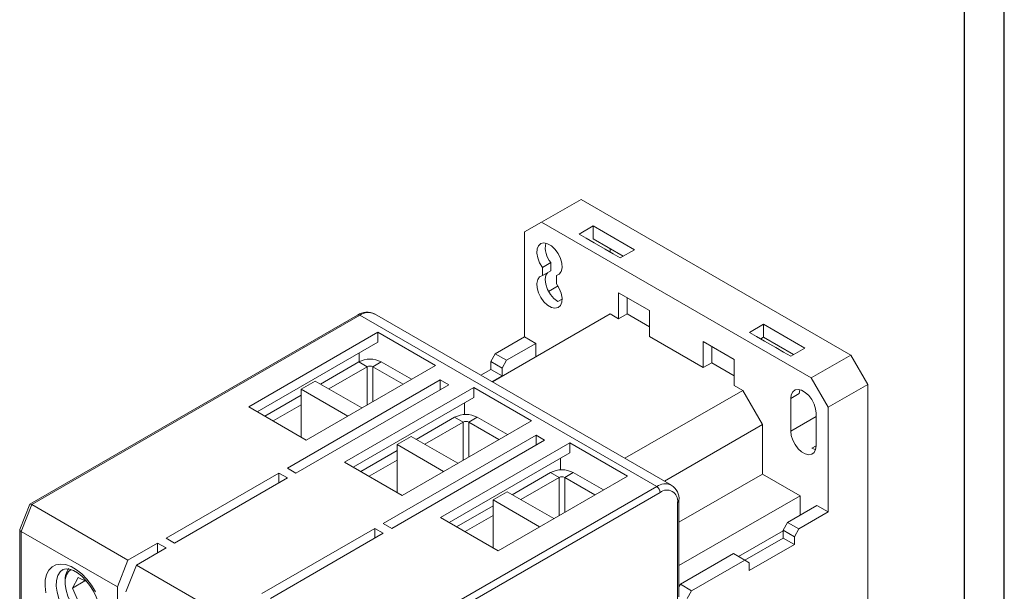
# Model space of a CAD drawing. Header units: millimetres. Extents: x 0 to 594, y 0 to 420.
# Tile 10 of 11: x 471 to 594, y 138 to 210. Entities that reach past the tile are written whole.
import ezdxf

# ---------------------------------------------------------------- set-up
doc = ezdxf.new("R2010")
doc.units = ezdxf.units.MM
doc.layers.add('FORMATO', color=7, linetype='Continuous')
doc.styles.add('SLDTEXTSTYLE1', font='TXT', dxfattribs={"width": 0.605})
doc.styles.add('SLDTEXTSTYLE2', font='TXT', dxfattribs={"width": 0.569583})

# ---------------------------------------------------------------- blocks, each defined once
blk = doc.blocks.new('SW_NOTE_0')
at = {"color": 0, "linetype": 'Continuous', "lineweight": 0, "attachment_point": 1, "rotation": 90}
for s, insert, char_height, style in [('Sujeito a alteração sem aviso prévio. As informações contidas são valores de referência.                                                           Los valores demostrados pueden ser cambiados sin aviso previo. La información és de referencia solamente.', (-1.71, 0), 1.32292, 'SLDTEXTSTYLE2'), ('The values shown are subject to change without prior notice. The information is for reference only.', (0.06, 0), 1.3229, 'SLDTEXTSTYLE1')]:
    blk.add_mtext(s, dxfattribs=dict(at, insert=insert, char_height=char_height, style=style))

msp = doc.modelspace()

# ---------------------------------------------------------------- linework, layer by layer
at = {"color": 7, "linetype": 'Continuous', "lineweight": 15}
for p, q in [((540.964, 187.461), (536.015, 184.604)), ((574.764, 167.949), (540.964, 187.461)), ((536.015, 184.604), (533.893, 183.379)), ((569.814, 165.092), (536.015, 184.604)), ((542.485, 184.134), (540.717, 183.114)), ((547.647, 181.154), (542.485, 184.134)), ((542.485, 182.501), (542.485, 184.134)), ((533.893, 183.379), (533.893, 170.232)), ((540.717, 183.114), (541.601, 182.603)), ((542.591, 182.032), (541.601, 182.603)), ((546.232, 180.338), (542.485, 182.501)), ((542.591, 182.032), (544.005, 181.216)), ((544.995, 180.644), (544.005, 181.216)), ((544.606, 180.869), (544.606, 181.277)), ((544.995, 180.644), (545.879, 180.134)), ((545.879, 180.134), (547.647, 181.154)), ((537.181, 179.544), (536.121, 178.932)), ((536.121, 178.932), (536.121, 177.905)), ((537.181, 178.517), (537.181, 179.544)), ((537.181, 178.517), (536.121, 177.905)), ((538.327, 178.165), (537.888, 177.912)), ((537.888, 176.884), (537.888, 177.912)), ((538.076, 176.607), (536.889, 175.922)), ((549.556, 173.52), (545.667, 175.766)), ((545.667, 175.766), (545.667, 172.499)), ((546.727, 173.112), (546.727, 175.153)), ((512.946, 172.959), (471.898, 149.262)), ((513.246, 172.929), (472.126, 149.191)), ((513.246, 172.929), (550.44, 151.457)), ((552.289, 151.641), (515.096, 173.112)), ((544.606, 173.112), (529.851, 164.594)), ((545.667, 172.499), (544.606, 173.112)), ((546.727, 173.112), (545.667, 172.499)), ((549.556, 171.479), (546.727, 173.112)), ((549.556, 170.254), (549.556, 173.52)), ((563.839, 171.806), (562.072, 170.786)), ((569.001, 168.827), (563.839, 171.806)), ((563.839, 170.173), (563.839, 171.806)), ((515.509, 170.806), (499.316, 161.458)), ((522.721, 166.643), (515.509, 170.806)), ((515.509, 169.581), (515.509, 170.806)), ((562.072, 170.786), (562.955, 170.276)), ((563.945, 169.704), (562.955, 170.276)), ((515.509, 169.581), (500.377, 160.846)), ((530.216, 168.11), (533.893, 170.232)), ((535.308, 169.416), (531.631, 167.293)), ((533.893, 170.232), (535.308, 169.416)), ((535.308, 169.416), (535.308, 167.744)), ((556.273, 166.376), (549.556, 170.254)), ((560.162, 167.397), (556.273, 169.642)), ((556.273, 169.642), (556.273, 166.376)), ((557.334, 166.989), (557.334, 169.03)), ((563.839, 170.173), (563.486, 169.969)), ((567.587, 168.01), (563.839, 170.173)), ((563.945, 169.704), (565.36, 168.888)), ((513.175, 167.13), (513.175, 168.234)), ((529.651, 167.13), (530.216, 168.11)), ((530.216, 168.11), (531.631, 167.293)), ((566.35, 168.316), (565.36, 168.888)), ((566.35, 168.316), (567.233, 167.806)), ((567.233, 167.806), (569.001, 168.827)), ((569.814, 165.092), (574.764, 167.949)), ((574.764, 167.949), (576.885, 164.275)), ((506.528, 157.295), (522.721, 166.643)), ((513.104, 167.091), (508.296, 164.315)), ((514.165, 166.479), (513.104, 167.091)), ((515.933, 167.091), (514.872, 166.479)), ((519.715, 164.907), (515.933, 167.091)), ((531.065, 166.313), (529.651, 167.13)), ((529.651, 166.15), (529.651, 167.13)), ((531.631, 167.293), (531.065, 166.313)), ((557.334, 166.989), (556.273, 166.376)), ((560.162, 165.356), (557.334, 166.989)), ((560.162, 164.131), (560.162, 167.397)), ((514.165, 166.479), (509.357, 163.703)), ((518.655, 164.295), (514.872, 166.479)), ((529.651, 166.15), (528.403, 165.43)), ((531.065, 165.334), (529.651, 166.15)), ((529.817, 164.613), (531.065, 165.334)), ((531.065, 165.334), (531.065, 166.313)), ((523.322, 164.826), (504.159, 153.764)), ((505.22, 153.151), (524.383, 164.214)), ((505.892, 163.663), (507.66, 164.683)), ((513.493, 161.315), (507.66, 164.683)), ((524.383, 164.214), (523.322, 164.826)), ((523.322, 163.601), (523.322, 164.826)), ((561.223, 163.519), (560.162, 164.131)), ((571.936, 161.417), (569.814, 165.092)), ((576.885, 164.275), (571.936, 161.417)), ((576.885, 134.471), (576.885, 164.275)), ((505.892, 162.927), (501.332, 160.295)), ((505.892, 157.662), (505.892, 163.663)), ((505.892, 163.663), (511.725, 160.295)), ((527.529, 163.867), (511.337, 154.519)), ((534.742, 159.703), (527.529, 163.867)), ((527.529, 162.642), (527.529, 163.867)), ((546.468, 155.001), (561.223, 163.519)), ((561.223, 163.519), (563.698, 159.232)), ((568.294, 163.111), (567.233, 162.499)), ((505.892, 161.703), (502.392, 159.682)), ((527.529, 162.642), (512.397, 153.907)), ((526.363, 161.968), (526.363, 160.485)), ((567.233, 162.499), (567.233, 158.416)), ((499.316, 161.458), (506.528, 157.295)), ((570.415, 156.579), (570.415, 160.662)), ((571.936, 148.271), (571.936, 161.417)), ((518.549, 150.355), (534.742, 159.703)), ((525.125, 160.152), (520.317, 157.376)), ((526.186, 159.539), (521.378, 156.764)), ((526.186, 159.539), (525.125, 160.152)), ((527.954, 160.152), (526.893, 159.539)), ((530.676, 157.356), (526.893, 159.539)), ((531.736, 157.968), (527.954, 160.152)), ((563.698, 159.232), (551.418, 152.143)), ((563.698, 153.027), (563.698, 159.232)), ((535.343, 157.887), (516.18, 146.824)), ((517.241, 146.212), (536.404, 157.274)), ((517.913, 156.723), (519.68, 157.744)), ((517.913, 150.723), (517.913, 156.723)), ((517.913, 156.723), (523.746, 153.355)), ((525.514, 154.376), (519.68, 157.744)), ((539.55, 156.927), (523.357, 147.579)), ((536.404, 157.274), (535.343, 157.887)), ((535.343, 156.662), (535.343, 157.887)), ((546.763, 152.764), (539.55, 156.927)), ((539.55, 155.703), (539.55, 156.927)), ((517.913, 155.988), (513.352, 153.355)), ((539.55, 155.703), (524.418, 146.967)), ((511.337, 154.519), (518.549, 150.355)), ((517.913, 154.763), (514.413, 152.743)), ((538.383, 155.029), (538.383, 153.546)), ((503.099, 153.151), (488.957, 144.987)), ((504.159, 152.539), (503.099, 153.151)), ((503.099, 151.927), (503.099, 153.151)), ((504.159, 153.764), (505.22, 153.151)), ((537.146, 153.212), (532.338, 150.437)), ((538.207, 152.6), (537.146, 153.212)), ((539.974, 153.212), (538.914, 152.6)), ((543.757, 151.029), (539.974, 153.212)), ((553.232, 146.985), (563.698, 153.027)), ((568.4, 150.312), (563.698, 153.027)), ((490.017, 144.375), (504.159, 152.539)), ((530.57, 143.416), (546.763, 152.764)), ((538.207, 152.6), (533.399, 149.824)), ((542.696, 150.416), (538.914, 152.6)), ((509.32, 127.719), (550.44, 151.457)), ((550.864, 150.723), (509.989, 127.126)), ((529.934, 149.784), (531.701, 150.804)), ((537.535, 147.437), (531.701, 150.804)), ((529.934, 143.783), (529.934, 149.784)), ((529.934, 149.784), (535.767, 146.416)), ((553.056, 137.372), (553.056, 149.457)), ((553.232, 141.555), (568.4, 150.312)), ((553.232, 137.617), (553.232, 149.702)), ((568.4, 150.312), (568.4, 147.863)), ((471.884, 149.246), (470.651, 146.068)), ((472.126, 149.191), (470.819, 145.824)), ((472.126, 149.191), (484.182, 142.231)), ((529.934, 149.048), (525.373, 146.416)), ((566.845, 146.965), (570.521, 149.087)), ((571.936, 148.271), (568.259, 146.148)), ((570.521, 149.087), (571.936, 148.271)), ((516.18, 146.824), (517.241, 146.212)), ((523.357, 147.579), (530.57, 143.416)), ((529.934, 147.824), (526.434, 145.804)), ((566.279, 145.985), (566.845, 146.965)), ((566.845, 146.965), (568.259, 146.148)), ((470.644, 146.03), (470.644, 128.881)), ((482.876, 138.864), (470.819, 145.824)), ((470.819, 145.824), (470.819, 128.636)), ((515.12, 146.212), (500.978, 138.048)), ((502.038, 137.436), (516.18, 145.6)), ((516.18, 145.6), (515.12, 146.212)), ((515.12, 144.987), (515.12, 146.212)), ((560.693, 142.678), (566.279, 145.903)), ((567.693, 145.169), (566.279, 145.985)), ((566.279, 145.005), (566.279, 145.985)), ((568.259, 146.148), (567.693, 145.169)), ((487.896, 144.375), (484.182, 142.231)), ((488.957, 143.763), (487.896, 144.375)), ((487.896, 143.15), (487.896, 144.375)), ((488.957, 144.987), (490.017, 144.375)), ((566.279, 145.005), (561.471, 142.229)), ((567.693, 144.189), (566.279, 145.005)), ((567.693, 144.189), (567.693, 145.169)), ((485.243, 141.619), (488.957, 143.763)), ((562.036, 140.923), (567.693, 144.189)), ((484.182, 142.231), (482.876, 138.864)), ((553.409, 139.209), (560.056, 143.046)), ((561.47, 142.23), (554.824, 138.392)), ((561.47, 142.23), (560.056, 143.046)), ((562.036, 141.903), (561.47, 142.23)), ((562.036, 140.923), (562.036, 141.903)), ((483.936, 138.252), (485.243, 141.619)), ((485.243, 141.619), (496.203, 135.292)), ((476.311, 139.667), (476.311, 139.418)), ((477.937, 140.037), (477.236, 138.728)), ((478.791, 139.625), (477.236, 138.728)), ((479.068, 139.491), (477.937, 140.037)), ((477.236, 138.728), (478.171, 136.631)), ((482.876, 123.921), (482.876, 138.864)), ((553.232, 138.901), (553.409, 139.209)), ((553.409, 139.209), (554.824, 138.392)), ((554.824, 138.392), (554.258, 137.413))]:
    msp.add_line(p, q, dxfattribs=at)
at = {"color": 1, "linetype": 'Continuous', "lineweight": 15}
for p, q in [((538.596, 174.948), (538.065, 174.642)), ((514.165, 161.703), (514.165, 166.479)), ((514.872, 162.112), (514.872, 166.479)), ((526.186, 154.764), (526.186, 159.539)), ((526.893, 155.172), (526.893, 159.539)), ((570.415, 160.253), (567.233, 158.416)), ((570.415, 156.579), (569.885, 156.273)), ((538.207, 147.824), (538.207, 152.6)), ((538.914, 148.233), (538.914, 152.6))]:
    msp.add_line(p, q, dxfattribs=at)
at = {"color": 7, "linetype": 'Continuous', "lineweight": 15, "flags": 128}
for points in [[(537.888, 177.912), (538.24, 178.079), (538.481, 178.413), (538.59, 178.886), (538.557, 179.453), (538.385, 180.065), (538.09, 180.666), (537.697, 181.204), (537.243, 181.629), (536.767, 181.903), (536.312, 182.003), (535.919, 181.919), (535.624, 181.659), (535.452, 181.246), (535.419, 180.717), (535.528, 180.119), (535.769, 179.505), (536.121, 178.932)], [(536.121, 177.905), (535.769, 177.737), (535.528, 177.403), (535.419, 176.931), (535.452, 176.363), (535.624, 175.751), (535.919, 175.15), (536.312, 174.613), (536.767, 174.188), (537.243, 173.913), (537.697, 173.813), (538.09, 173.897), (538.385, 174.157), (538.557, 174.57), (538.59, 175.1), (538.481, 175.698), (538.24, 176.311), (537.888, 176.884)], [(538.065, 174.642), (537.566, 175.023), (537.118, 175.551), (536.764, 176.172), (536.543, 176.825), (536.475, 177.442), (536.567, 177.963), (536.743, 178.264)], [(570.415, 160.662), (570.351, 161.217), (570.163, 161.801), (569.866, 162.367), (569.485, 162.87), (569.051, 163.268), (568.598, 163.53), (568.163, 163.633), (567.783, 163.57), (567.486, 163.346), (567.298, 162.979), (567.233, 162.499)], [(568.294, 163.111), (568.359, 163.591), (568.363, 163.605)], [(567.233, 158.416), (567.298, 157.861), (567.486, 157.277), (567.783, 156.711), (568.163, 156.208), (568.598, 155.81), (569.051, 155.548), (569.485, 155.445), (569.866, 155.508), (570.163, 155.732), (570.351, 156.099), (570.415, 156.579)], [(570.347, 156.085), (570.195, 156.129), (569.885, 156.273)], [(473.891, 138.129), (473.793, 138.969), (473.826, 139.741), (473.988, 140.417), (474.272, 140.973), (474.67, 141.388), (475.166, 141.648), (475.743, 141.743), (476.38, 141.67), (477.053, 141.431), (477.738, 141.035), (478.411, 140.497), (479.048, 139.835), (479.625, 139.074), (480.121, 138.241)], [(476.052, 141.033), (476.219, 141.116), (476.509, 141.151), (476.875, 141.1), (477.35, 140.927), (477.867, 140.628), (478.4, 140.206), (478.925, 139.674), (479.418, 139.047), (479.853, 138.351), (480.212, 137.615), (480.478, 136.872), (480.644, 136.158), (480.708, 135.506), (480.677, 134.947), (480.571, 134.507), (480.415, 134.197), (480.233, 133.999), (480.145, 133.955)], [(477.066, 141.079), (476.745, 140.814), (476.481, 140.379), (476.337, 139.822), (476.32, 139.17), (476.43, 138.456), (476.664, 137.716), (477.008, 136.988), (477.445, 136.307), (477.954, 135.708), (478.509, 135.222), (479.082, 134.871)]]:
    msp.add_lwpolyline(points, dxfattribs=at)
at = {"color": 1, "linetype": 'Continuous', "lineweight": 15, "flags": 128}
msp.add_lwpolyline([(476.038, 141.038), (475.703, 140.76), (475.409, 140.29), (475.242, 139.689), (475.208, 138.986), (475.309, 138.213), (475.541, 137.406), (475.893, 136.604), (476.348, 135.843), (476.885, 135.16), (477.479, 134.586), (478.103, 134.148)], dxfattribs=at)
at = {"color": 7, "linetype": 'Continuous', "lineweight": 15}
for centre, radius, start, end in [((539.315, 181.404), 2.831, 168.37913, 221.06994), ((514.128, 171.253), 2.075, 62.09437, 124.72397), ((514.519, 164.362), 3.074, 62.60967, 117.39033), ((514.519, 165.796), 0.769, 62.60967, 117.39033), ((526.539, 157.422), 3.074, 62.60967, 117.39033), ((526.539, 158.857), 0.769, 62.60967, 117.39033), ((538.56, 150.483), 3.074, 62.60967, 117.39033), ((538.56, 151.917), 0.769, 62.60967, 117.39033), ((549.943, 150.681), 0.922, 2.60548, 57.39452), ((551.72, 149.674), 1.354, 350.78596, 129.20329), ((551.263, 149.921), 1.981, 353.63531, 59.56672), ((478.595, 139.789), 2.287, 142.87579, 183.05647)]:
    msp.add_arc(centre, radius, start, end, dxfattribs=at)
at = {"color": 1, "linetype": 'Continuous', "lineweight": 15}
for centre, radius, start, end in [((513.07, 172.684), 0.302, 54.38242, 114.30712), ((514.33, 171.416), 1.861, 65.69288, 125.61758), ((551.525, 149.94), 1.866, 66.20273, 125.57302), ((552.931, 149.732), 0.302, 294.376, 354.28985)]:
    msp.add_arc(centre, radius, start, end, dxfattribs=at)
at = {"color": 7, "linetype": 'Continuous', "lineweight": 15}
for centre, major_axis, ratio, start_param, end_param in [((472.371, 148.842), (0.482, -0.413), 0.2184431, 2.2795074, 3.218361), ((471.244, 145.937), (0.598, -0.112), 0.410685, 3.0648649, 4.0037186)]:
    msp.add_ellipse(centre, major_axis=major_axis, ratio=ratio, start_param=start_param, end_param=end_param, dxfattribs=at)
at = {"layer": 'FORMATO'}
for p, q in [((594, 0), (594, 420)), ((589, 5), (589, 410))]:
    msp.add_line(p, q, dxfattribs=at)

# ---------------------------------------------------------------- block references
at = {"color": 7, "linetype": 'Continuous', "lineweight": 0}
msp.add_blockref('SW_NOTE_0', (591.64, 11.957), dxfattribs=at)

doc.saveas('drawing.dxf')
